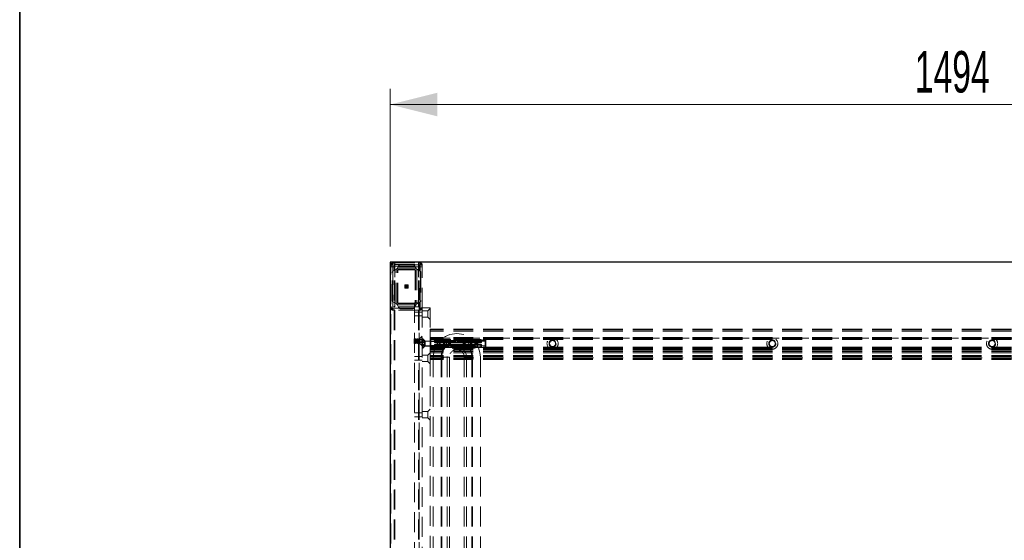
# Model space of a CAD drawing. Header units: millimetres. Extents: x 8 to 290, y 2 to 202.
# Tile 8 of 104: x 8 to 71, y 94 to 127. Entities that reach past the tile are written whole.
import ezdxf

# ---------------------------------------------------------------- set-up
doc = ezdxf.new("R2010")
doc.units = ezdxf.units.MM
doc.linetypes.add('HIDDEN', pattern=[1.905, 1.27, -0.635])
doc.styles.add('SLDTEXTSTYLE2', font='TXT', dxfattribs={"width": 0.605})
doc.dimstyles.new('SLDDIMSTYLE2', dxfattribs={"dimtxt": 2.568319, "dimasz": 3, "dimexe": 0, "dimexo": 0.0625, "dimgap": 0.64208, "dimtad": 1, "dimlfac": 20, "dimrnd": 1e-09, "dimzin": 12, "dimdsep": 46, "dimtxsty": 'SLDTEXTSTYLE2', "dimsah": 1, "dimcen": 0.09, "dimadec": 0, "dimazin": 3, "dimtfac": 1, "dimtofl": 0, "dimtmove": 0, "dimatfit": 3, "dimfxl": 1, "dimfrac": 2, "dimtolj": 1, "dimtzin": 12, "dimarcsym": 0})

# ---------------------------------------------------------------- blocks, each defined once
blk = doc.blocks.new('_D_7')
at = {"color": 7, "linetype": 'Continuous', "lineweight": 0}
for p, q in [((31.583, 112.534), (31.583, 122.581)), ((106.283, 112.534), (106.283, 122.581)), ((106.283, 121.581), (31.583, 121.581))]:
    blk.add_line(p, q, dxfattribs=at)
at = {"color": 7, "linetype": 'Continuous', "lineweight": 18}
for points in [[(31.583, 121.581), (34.583, 120.831), (34.583, 122.331)], [(106.283, 121.581), (103.283, 122.331), (103.283, 120.831)]]:
    blk.add_solid(points, dxfattribs=at)
at = {"color": 7, "linetype": 'Continuous', "lineweight": 18, "insert": (65.013, 124.991), "char_height": 2.6458, "attachment_point": 1, "style": 'SLDTEXTSTYLE2'}
blk.add_mtext('1494', dxfattribs=at)

msp = doc.modelspace()

# ---------------------------------------------------------------- linework, layer by layer
at = {"color": 7, "linetype": 'Continuous', "lineweight": 35}
msp.add_line((7.98707, 201.72938), (7.98707, 6.72938), dxfattribs=at)
at = {"color": 7, "linetype": 'Continuous', "lineweight": 25}
for p, q in [((31.58283, 111.53414), (31.58283, 61.83414)), ((106.28283, 111.53414), (31.58283, 111.53414))]:
    msp.add_line(p, q, dxfattribs=at)
at = {"color": 7, "linetype": 'HIDDEN', "lineweight": 18}
for p, q in [((31.63283, 111.35914), (31.63283, 111.23414)), ((31.63283, 111.35914), (31.75783, 111.35914)), ((31.88283, 111.23414), (31.63283, 111.23414)), ((31.63283, 63.13414), (31.63283, 111.23414)), ((31.88283, 111.48414), (31.75783, 111.48414)), ((31.75783, 111.48414), (31.75783, 111.35914)), ((33.50783, 111.35914), (31.75783, 111.35914)), ((31.75783, 111.35914), (31.75783, 108.60914)), ((31.80783, 110.99114), (31.98623, 111.09414)), ((31.83283, 63.37909), (31.83283, 111.38414)), ((31.83283, 111.38414), (31.88283, 111.38414)), ((31.88283, 111.48414), (33.38283, 111.48414)), ((31.88283, 111.48414), (31.88283, 111.23414)), ((31.88283, 111.38414), (33.38283, 111.38414)), ((31.88283, 63.38414), (31.88283, 111.38414)), ((31.88283, 108.68414), (31.88283, 111.28414)), ((31.88283, 111.28414), (33.38283, 111.28414)), ((31.88283, 63.38414), (31.88283, 111.23414)), ((33.38283, 111.23414), (31.88283, 111.23414)), ((31.97033, 108.94664), (31.97033, 111.02164)), ((32.02283, 111.13074), (32.12583, 111.30914)), ((32.05518, 108.94664), (32.05518, 111.02164)), ((32.08018, 111.02164), (32.05518, 111.02164)), ((32.08018, 108.94664), (32.08018, 111.02164)), ((32.09533, 111.14664), (33.17033, 111.14664)), ((32.09533, 111.06179), (33.17033, 111.06179)), ((32.09533, 111.06179), (32.09533, 111.03679)), ((32.09533, 111.03679), (33.17033, 111.03679)), ((32.12583, 111.30914), (32.14027, 111.33414)), ((32.23409, 111.37164), (33.03157, 111.37164)), ((32.24852, 111.39664), (33.01714, 111.39664)), ((33.12539, 111.33414), (33.13983, 111.30914)), ((33.13983, 111.30914), (33.24283, 111.13074)), ((33.17033, 111.03679), (33.17033, 111.06179)), ((33.18548, 111.02164), (33.18548, 108.94664)), ((33.21048, 111.02164), (33.18548, 111.02164)), ((33.21048, 111.02164), (33.21048, 108.94664)), ((33.27943, 111.09414), (33.45783, 110.99114)), ((33.29533, 111.02164), (33.29533, 108.94664)), ((33.38283, 111.48414), (33.38283, 111.23414)), ((33.50783, 111.48414), (33.38283, 111.48414)), ((33.38283, 111.38414), (33.43283, 111.38414)), ((33.38283, 63.38414), (33.38283, 111.38414)), ((33.38283, 108.68414), (33.38283, 111.28414)), ((33.38283, 63.38414), (33.38283, 111.23414)), ((33.63283, 111.23414), (33.38283, 111.23414)), ((33.43283, 63.38414), (33.43283, 111.38414)), ((33.50783, 111.48414), (33.50783, 111.35914)), ((33.63283, 111.35914), (33.50783, 111.35914)), ((33.50783, 108.60914), (33.50783, 111.35914)), ((33.63283, 111.23414), (33.63283, 111.35914)), ((33.63283, 108.63414), (33.63283, 111.23414)), ((31.72033, 109.09983), (31.72033, 110.86845)), ((31.74533, 109.0854), (31.74533, 110.88288)), ((31.78283, 110.9767), (31.80783, 110.99114)), ((33.45783, 110.99114), (33.48283, 110.9767)), ((33.52033, 110.88288), (33.52033, 109.0854)), ((33.54533, 110.86845), (33.54533, 109.09983)), ((32.52393, 109.876), (32.52393, 110.0899)), ((32.52393, 110.0899), (32.73783, 110.0899)), ((32.73783, 109.876), (32.52393, 109.876)), ((32.53788, 110.07595), (32.72388, 110.07595)), ((32.53788, 109.88995), (32.53788, 110.07595)), ((32.72388, 109.88995), (32.53788, 109.88995)), ((32.55648, 110.05735), (32.61228, 110.05735)), ((32.55648, 109.90855), (32.55648, 110.05735)), ((32.55648, 109.90855), (32.61228, 109.90855)), ((32.61228, 110.05735), (32.61228, 109.90855)), ((32.64948, 109.90855), (32.64948, 110.05735)), ((32.64948, 110.05735), (32.70528, 110.05735)), ((32.70528, 109.90855), (32.64948, 109.90855)), ((32.70528, 110.05735), (32.70528, 109.90855)), ((32.72388, 110.07595), (32.72388, 109.88995)), ((32.73783, 110.0899), (32.73783, 109.876)), ((31.75783, 108.60914), (31.63283, 108.60914)), ((31.75783, 108.60914), (33.50783, 108.60914)), ((31.75783, 108.48414), (31.75783, 108.60914)), ((31.80783, 108.97714), (31.78283, 108.99158)), ((31.98623, 108.87414), (31.80783, 108.97714)), ((33.38283, 108.68414), (31.88283, 108.68414)), ((32.12583, 108.65914), (32.02283, 108.83754)), ((32.05518, 108.94664), (32.08018, 108.94664)), ((32.09533, 108.93149), (32.09533, 108.90649)), ((33.17033, 108.93149), (32.09533, 108.93149)), ((33.17033, 108.90649), (32.09533, 108.90649)), ((33.17033, 108.82164), (32.09533, 108.82164)), ((32.14027, 108.63414), (32.12583, 108.65914)), ((33.03157, 108.59664), (32.23409, 108.59664)), ((33.01714, 108.57164), (32.24852, 108.57164)), ((33.13983, 108.65914), (33.12539, 108.63414)), ((33.13283, 108.93414), (33.13283, 64.18414)), ((33.43283, 108.93414), (33.13283, 108.93414)), ((33.24283, 108.83754), (33.13983, 108.65914)), ((33.17033, 108.90649), (33.17033, 108.93149)), ((33.18548, 108.94664), (33.21048, 108.94664)), ((33.45783, 108.97714), (33.27943, 108.87414)), ((33.43283, 108.93414), (33.43283, 64.18414)), ((33.48283, 108.99158), (33.45783, 108.97714)), ((33.63283, 108.60914), (33.50783, 108.60914)), ((33.50783, 108.48414), (33.50783, 108.60914)), ((33.63283, 108.63414), (33.63283, 64.73414)), ((33.63283, 108.63414), (34.13283, 108.63414)), ((34.13283, 108.58414), (33.98283, 108.43414)), ((34.13283, 108.63414), (34.13283, 107.25914)), ((31.75783, 108.48414), (31.88283, 108.48414)), ((31.88283, 63.38414), (31.88283, 108.48414)), ((33.38283, 108.48414), (31.88283, 108.48414)), ((33.43283, 108.35914), (33.13283, 108.35914)), ((33.13283, 108.10914), (33.43283, 108.10914)), ((33.38283, 63.38414), (33.38283, 108.48414)), ((33.38283, 108.48414), (33.50783, 108.48414)), ((33.63283, 108.35914), (33.43283, 108.35914)), ((33.43283, 108.10914), (33.63283, 108.10914)), ((33.98283, 108.43414), (33.63283, 108.43414)), ((33.63283, 108.03414), (33.98283, 108.03414)), ((33.98283, 108.43414), (33.98283, 108.03414)), ((33.98283, 108.03414), (34.13283, 107.88414)), ((103.55783, 107.25914), (34.13283, 107.25914)), ((34.13283, 107.25914), (34.13283, 107.23414)), ((33.13947, 106.65914), (33.11447, 106.63414)), ((33.11447, 106.63414), (33.11447, 106.38414)), ((33.4088, 106.63414), (33.13283, 106.63414)), ((33.13947, 106.65914), (33.13947, 106.35914)), ((33.14447, 106.65914), (33.13947, 106.65914)), ((33.14447, 106.65914), (33.14447, 106.35914)), ((33.16447, 106.6245), (33.14447, 106.65914)), ((33.18447, 106.65914), (33.16447, 106.6245)), ((33.18447, 106.65914), (33.18447, 106.35914)), ((33.19447, 106.65914), (33.18447, 106.65914)), ((33.19447, 106.65914), (33.19447, 106.35914)), ((33.21447, 106.6245), (33.19447, 106.65914)), ((33.23447, 106.65914), (33.21447, 106.6245)), ((33.23447, 106.65914), (33.23447, 106.35914)), ((33.24447, 106.65914), (33.23447, 106.65914)), ((33.24447, 106.65914), (33.24447, 106.35914)), ((33.26447, 106.6245), (33.24447, 106.65914)), ((33.28447, 106.65914), (33.26447, 106.6245)), ((33.28447, 106.65914), (33.28447, 106.35914)), ((33.29447, 106.65914), (33.28447, 106.65914)), ((33.29447, 106.65914), (33.29447, 106.35914)), ((33.31447, 106.6245), (33.29447, 106.65914)), ((33.33447, 106.65914), (33.31447, 106.6245)), ((33.33447, 106.65914), (33.33447, 106.35914)), ((33.34447, 106.65914), (33.33447, 106.65914)), ((33.34447, 106.65914), (33.34447, 106.35914)), ((33.36447, 106.6245), (33.34447, 106.65914)), ((33.38447, 106.65914), (33.36447, 106.6245)), ((33.38447, 106.65914), (33.38447, 106.35914)), ((33.39447, 106.65914), (33.38447, 106.65914)), ((33.39447, 106.65914), (33.39447, 106.35914)), ((33.41447, 106.6245), (33.39447, 106.65914)), ((33.43283, 106.67414), (33.4088, 106.63414)), ((33.4088, 106.38414), (33.4088, 106.63414)), ((33.43447, 106.65914), (33.41447, 106.6245)), ((33.48283, 106.67414), (33.43283, 106.67414)), ((33.43447, 106.65914), (33.43447, 106.35914)), ((33.46369, 106.65914), (33.43447, 106.65914)), ((33.46369, 106.35914), (33.46369, 106.65914)), ((33.5974, 106.78871), (33.47076, 106.66207)), ((33.47076, 106.35621), (33.47076, 106.66207)), ((33.63283, 106.82414), (33.48283, 106.67414)), ((33.48283, 106.67414), (33.48283, 106.34414)), ((33.5974, 106.22957), (33.5974, 106.78651)), ((33.61447, 106.78164), (33.61447, 106.23664)), ((33.77033, 106.51164), (33.63283, 106.64914)), ((33.64533, 106.64414), (33.64533, 106.05647)), ((33.66965, 106.64414), (33.64533, 106.64414)), ((33.64533, 106.0544), (33.64533, 106.64311)), ((33.66965, 106.64414), (33.66965, 106.05647)), ((33.66965, 106.0544), (33.66965, 106.64311)), ((33.67849, 106.64048), (33.67849, 106.0601)), ((33.82283, 106.49614), (33.67849, 106.64048)), ((33.67849, 106.05806), (33.67849, 106.63946)), ((103.55783, 107.24914), (34.13283, 107.24914)), ((103.55783, 107.23414), (34.13283, 107.23414)), ((34.13283, 107.23414), (34.13283, 106.72827)), ((103.55783, 107.22164), (34.13283, 107.22164)), ((103.55783, 107.14414), (34.13283, 107.14414)), ((103.55783, 107.13414), (34.13283, 107.13414)), ((103.55783, 106.72827), (34.13283, 106.72827)), ((34.13283, 106.72827), (34.13283, 106.7212)), ((103.55783, 106.7212), (34.13283, 106.7212)), ((34.13283, 106.7212), (34.13283, 106.71621)), ((103.55783, 106.71914), (34.13283, 106.71914)), ((103.55783, 106.71621), (34.13283, 106.71621)), ((34.13283, 106.71621), (34.13283, 106.70207)), ((103.55783, 106.70914), (34.13283, 106.70914)), ((103.55783, 106.70441), (34.13283, 106.70441)), ((103.55783, 106.70315), (34.13283, 106.70315)), ((103.55783, 106.70314), (34.13283, 106.70314)), ((103.55783, 106.70314), (34.13283, 106.70314)), ((103.55783, 106.70314), (34.13283, 106.70314)), ((103.55783, 106.70314), (34.13283, 106.70314)), ((103.55783, 106.70314), (34.13283, 106.70314)), ((103.55783, 106.70314), (34.13283, 106.70314)), ((103.55783, 106.70314), (34.13283, 106.70314)), ((103.55783, 106.70314), (34.13283, 106.70314)), ((103.55783, 106.70314), (34.13283, 106.70314)), ((103.55783, 106.70314), (34.13283, 106.70314)), ((103.55783, 106.70314), (34.13283, 106.70314)), ((103.55783, 106.70314), (34.13283, 106.70314)), ((103.55783, 106.70314), (34.13283, 106.70314)), ((103.55783, 106.70314), (34.13283, 106.70314)), ((103.55783, 106.70314), (34.13283, 106.70314)), ((103.55783, 106.70314), (34.13283, 106.70314)), ((103.55783, 106.70314), (34.13283, 106.70314)), ((103.55783, 106.70314), (34.13283, 106.70314)), ((103.55783, 106.70314), (34.13283, 106.70314)), ((103.55783, 106.70314), (34.13283, 106.70314)), ((103.55783, 106.70314), (34.13283, 106.70314)), ((103.55783, 106.70314), (34.13283, 106.70314)), ((103.55783, 106.70314), (34.13283, 106.70314)), ((103.55783, 106.70314), (34.13283, 106.70314)), ((103.55783, 106.70314), (34.13283, 106.70314)), ((103.55783, 106.70314), (34.13283, 106.70314)), ((103.55783, 106.70314), (34.13283, 106.70314)), ((103.55783, 106.70314), (34.13283, 106.70314)), ((103.55783, 106.70314), (34.13283, 106.70314)), ((103.55783, 106.70314), (34.13283, 106.70314)), ((103.55783, 106.70314), (34.13283, 106.70314)), ((103.55783, 106.70314), (34.13283, 106.70314)), ((103.55783, 106.70314), (34.13283, 106.70314)), ((103.55783, 106.70314), (34.13283, 106.70314)), ((103.55783, 106.70314), (34.13283, 106.70314)), ((103.55783, 106.70314), (34.13283, 106.70314)), ((103.55783, 106.70314), (34.13283, 106.70314)), ((103.55783, 106.70314), (34.13283, 106.70314)), ((103.55783, 106.70314), (34.13283, 106.70314)), ((103.55783, 106.70314), (34.13283, 106.70314)), ((103.55783, 106.70314), (34.13283, 106.70314)), ((103.55783, 106.70314), (34.13283, 106.70314)), ((103.55783, 106.70314), (34.13283, 106.70314)), ((103.55783, 106.70314), (34.13283, 106.70314)), ((103.55783, 106.70314), (34.13283, 106.70314)), ((103.55783, 106.70314), (34.13283, 106.70314)), ((103.55783, 106.70314), (34.13283, 106.70314)), ((103.55783, 106.70314), (34.13283, 106.70314)), ((103.55783, 106.70314), (34.13283, 106.70314)), ((103.55783, 106.70314), (34.13283, 106.70314)), ((103.55783, 106.70313), (34.13283, 106.70313)), ((103.55783, 106.70313), (34.13283, 106.70313)), ((103.55783, 106.70222), (34.13283, 106.70222)), ((103.55783, 106.70207), (34.13283, 106.70207)), ((34.13283, 106.70207), (34.13283, 106.69708)), ((103.55783, 106.69968), (34.13283, 106.69968)), ((34.13283, 106.69916), (103.55783, 106.69916)), ((34.13283, 106.69915), (103.55783, 106.69915)), ((34.13283, 106.69915), (103.55783, 106.69915)), ((34.13283, 106.69915), (103.55783, 106.69915)), ((34.13283, 106.69915), (103.55783, 106.69915)), ((34.13283, 106.69915), (103.55783, 106.69915)), ((34.13283, 106.69914), (103.55783, 106.69914)), ((34.13283, 106.69913), (103.55783, 106.69913)), ((34.13283, 106.69913), (103.55783, 106.69913)), ((34.13283, 106.69913), (103.55783, 106.69913)), ((34.13283, 106.69913), (103.55783, 106.69913)), ((34.13283, 106.69913), (103.55783, 106.69913)), ((34.13283, 106.69913), (103.55783, 106.69913)), ((34.13283, 106.69823), (103.55783, 106.69823)), ((34.13283, 106.698), (103.55783, 106.698)), ((103.55783, 106.69708), (34.13283, 106.69708)), ((34.13283, 106.69708), (34.13283, 106.69001)), ((103.55783, 106.69001), (34.13283, 106.69001)), ((34.13283, 106.69001), (34.13283, 106.10914)), ((103.55783, 106.67941), (34.13283, 106.67941)), ((33.11447, 106.38414), (33.13947, 106.35914)), ((33.13283, 106.38414), (33.4088, 106.38414)), ((33.13947, 106.35914), (33.14447, 106.35914)), ((33.14447, 106.35914), (33.16447, 106.39378)), ((33.16447, 106.6245), (33.16447, 106.39378)), ((33.16447, 106.39378), (33.18447, 106.35914)), ((33.18447, 106.35914), (33.19447, 106.35914)), ((33.19447, 106.35914), (33.21447, 106.39378)), ((33.21447, 106.6245), (33.21447, 106.39378)), ((33.21447, 106.39378), (33.23447, 106.35914)), ((33.23447, 106.35914), (33.24447, 106.35914)), ((33.24447, 106.35914), (33.26447, 106.39378)), ((33.26447, 106.6245), (33.26447, 106.39378)), ((33.26447, 106.39378), (33.28447, 106.35914)), ((33.28447, 106.35914), (33.29447, 106.35914)), ((33.29447, 106.35914), (33.31447, 106.39378)), ((33.31447, 106.6245), (33.31447, 106.39378)), ((33.31447, 106.39378), (33.33447, 106.35914)), ((33.33447, 106.35914), (33.34447, 106.35914)), ((33.34447, 106.35914), (33.36447, 106.39378)), ((33.36447, 106.6245), (33.36447, 106.39378)), ((33.36447, 106.39378), (33.38447, 106.35914)), ((33.38447, 106.35914), (33.39447, 106.35914)), ((33.39447, 106.35914), (33.41447, 106.39378)), ((33.4088, 106.38414), (33.43283, 106.34414)), ((33.41447, 106.6245), (33.41447, 106.39378)), ((33.41447, 106.39378), (33.43447, 106.35914)), ((33.43283, 106.34414), (33.48283, 106.34414)), ((33.43447, 106.35914), (33.46369, 106.35914)), ((33.46447, 106.60914), (33.46447, 106.50914)), ((33.46447, 106.60914), (33.61447, 106.60914)), ((33.46447, 106.50914), (33.61447, 106.50914)), ((33.46447, 106.50914), (33.46447, 106.40914)), ((33.46447, 106.40914), (33.61447, 106.40914)), ((33.47076, 106.35621), (33.5974, 106.22957)), ((33.48283, 106.34414), (33.63283, 106.19414)), ((33.63283, 106.46461), (33.79783, 106.46461)), ((33.63283, 106.40687), (33.79783, 106.40687)), ((33.63283, 106.2914), (33.79783, 106.2914)), ((33.79783, 106.23367), (33.63283, 106.23367)), ((33.63283, 106.04914), (33.77033, 106.18664)), ((33.64533, 106.05414), (33.66965, 106.05414)), ((33.67849, 106.0578), (33.82283, 106.20214)), ((33.77033, 106.18664), (33.77033, 106.51164)), ((34.13283, 106.51164), (33.77033, 106.51164)), ((33.77033, 106.18664), (34.13283, 106.18664)), ((33.79783, 106.46461), (33.79783, 106.40687)), ((33.79783, 106.40687), (33.79783, 106.2914)), ((33.79783, 106.2914), (33.79783, 106.23367)), ((33.82283, 106.49614), (33.82283, 106.20214)), ((37.13283, 106.49614), (33.82283, 106.49614)), ((33.82283, 106.20214), (37.13283, 106.20214)), ((103.55783, 106.61414), (34.13283, 106.61414)), ((103.55783, 106.60414), (34.13283, 106.60414)), ((34.18283, 106.54914), (34.13283, 106.54914)), ((34.13283, 106.54914), (34.18283, 106.54914)), ((34.15783, 106.47206), (34.13283, 106.49706)), ((34.13283, 106.20121), (34.15783, 106.22621)), ((34.13283, 106.14914), (34.18283, 106.14914)), ((34.18283, 106.14914), (34.13283, 106.14914)), ((103.55783, 106.10914), (34.13283, 106.10914)), ((34.13283, 106.10914), (34.13283, 106.08414)), ((103.55783, 106.09414), (34.13283, 106.09414)), ((103.55783, 106.08414), (34.13283, 106.08414)), ((34.13283, 106.08414), (34.13283, 106.07414)), ((103.55783, 106.07414), (34.13283, 106.07414)), ((34.13283, 106.07414), (34.13283, 105.55914)), ((103.55783, 106.02164), (34.13283, 106.02164)), ((34.15783, 106.47206), (34.15783, 106.22621)), ((35.43283, 106.47206), (34.15783, 106.47206)), ((34.15783, 106.22621), (35.43283, 106.22621)), ((34.18283, 106.59914), (34.18283, 106.54914)), ((34.18283, 106.59914), (37.63283, 106.59914)), ((34.18283, 106.59914), (34.18283, 106.54914)), ((37.63283, 106.54914), (34.18283, 106.54914)), ((34.18283, 106.14914), (34.18283, 106.54914)), ((34.18283, 106.14914), (37.63283, 106.14914)), ((34.18283, 106.09914), (34.18283, 106.14914)), ((34.18283, 106.14914), (34.18283, 106.09914)), ((37.63283, 106.09914), (34.18283, 106.09914)), ((34.40783, 106.54914), (34.45783, 106.54914)), ((34.40783, 106.54914), (34.40783, 106.44914)), ((34.45783, 106.54914), (34.40783, 106.54914)), ((34.45783, 106.44914), (34.40783, 106.44914)), ((34.40783, 106.44914), (34.45783, 106.44914)), ((34.40783, 106.24914), (34.45783, 106.24914)), ((34.40783, 106.24914), (34.40783, 106.14914)), ((34.45783, 106.24914), (34.40783, 106.24914)), ((34.45783, 106.14914), (34.40783, 106.14914)), ((34.40783, 106.14914), (34.45783, 106.14914)), ((34.45783, 106.59914), (34.45783, 106.54914)), ((34.45783, 106.59914), (34.45783, 106.54914)), ((35.23283, 106.54914), (34.45783, 106.54914)), ((34.45783, 106.44914), (34.45783, 106.54914)), ((34.45783, 106.54914), (37.35783, 106.54914)), ((34.45783, 106.39914), (34.45783, 106.44914)), ((35.23283, 106.44914), (34.45783, 106.44914)), ((34.45783, 106.44914), (37.35783, 106.44914)), ((34.45783, 106.44914), (34.45783, 106.39914)), ((35.23283, 106.39914), (34.45783, 106.39914)), ((34.45783, 106.24914), (34.45783, 106.29914)), ((34.45783, 106.29914), (35.23283, 106.29914)), ((34.45783, 106.29914), (34.45783, 106.24914)), ((34.45783, 106.24914), (35.23283, 106.24914)), ((34.45783, 106.14914), (34.45783, 106.24914)), ((37.35783, 106.24914), (34.45783, 106.24914)), ((34.45783, 106.14914), (35.23283, 106.14914)), ((34.45783, 106.09914), (34.45783, 106.14914)), ((34.45783, 106.14914), (34.45783, 106.09914)), ((37.35783, 106.14914), (34.45783, 106.14914)), ((34.75991, 106.17621), (34.68283, 106.09914)), ((34.68491, 106.59914), (34.75991, 106.52414)), ((35.00576, 106.52414), (34.75991, 106.52414)), ((34.75991, 106.52414), (34.75991, 106.17621)), ((34.75991, 106.17621), (35.00576, 106.17621)), ((34.88283, 106.46461), (34.78283, 106.40687)), ((34.78283, 106.40687), (34.78283, 106.2914)), ((34.78283, 106.2914), (34.88283, 106.23367)), ((34.98283, 106.40687), (34.88283, 106.46461)), ((34.88283, 106.23367), (34.98283, 106.2914)), ((34.98283, 106.2914), (34.98283, 106.40687)), ((35.00576, 106.52414), (35.08076, 106.59914)), ((35.00576, 106.17621), (35.00576, 106.52414)), ((35.08283, 106.09914), (35.00576, 106.17621)), ((35.23283, 106.59914), (35.23283, 106.54914)), ((35.28283, 106.54914), (35.23283, 106.54914)), ((35.23283, 106.54914), (35.23283, 106.44914)), ((35.23283, 106.44914), (35.28283, 106.44914)), ((35.23283, 106.39914), (35.23283, 106.44914)), ((35.23283, 106.39914), (35.33283, 106.39914)), ((35.23283, 106.24914), (35.23283, 106.29914)), ((35.33283, 106.29914), (35.23283, 106.29914)), ((35.28283, 106.24914), (35.23283, 106.24914)), ((35.23283, 106.24914), (35.23283, 106.14914)), ((35.23283, 106.14914), (35.28283, 106.14914)), ((35.23283, 106.14914), (35.23283, 106.09914)), ((36.48283, 106.54914), (35.28283, 106.54914)), ((35.28283, 106.54914), (35.28283, 106.44914)), ((36.48283, 106.44914), (35.28283, 106.44914)), ((35.28283, 106.24914), (35.33283, 106.24914)), ((35.28283, 106.24914), (35.28283, 106.14914)), ((35.33283, 106.14914), (35.28283, 106.14914)), ((36.48283, 106.39914), (35.33283, 106.39914)), ((35.33283, 106.29914), (36.48283, 106.29914)), ((35.33283, 106.24914), (35.33283, 106.29914)), ((35.33283, 106.24914), (36.48283, 106.24914)), ((35.33283, 106.14914), (35.33283, 106.24914)), ((35.33283, 106.14914), (36.48283, 106.14914)), ((35.33283, 106.09914), (35.33283, 106.14914)), ((35.43283, 106.49914), (35.43283, 106.19914)), ((37.68283, 106.49914), (35.43283, 106.49914)), ((35.43283, 106.19914), (37.68283, 106.19914)), ((36.48283, 106.59914), (36.48283, 106.54914)), ((36.48283, 106.54914), (36.53283, 106.54914)), ((36.48283, 106.54914), (36.48283, 106.44914)), ((36.53283, 106.44914), (36.48283, 106.44914)), ((36.48283, 106.44914), (36.48283, 106.39914)), ((36.48283, 106.39914), (36.58283, 106.39914)), ((36.48283, 106.29914), (36.48283, 106.24914)), ((36.58283, 106.29914), (36.48283, 106.29914)), ((36.48283, 106.24914), (36.53283, 106.24914)), ((36.48283, 106.24914), (36.48283, 106.14914)), ((36.53283, 106.14914), (36.48283, 106.14914)), ((36.48283, 106.09914), (36.48283, 106.14914)), ((36.53283, 106.44914), (36.53283, 106.54914)), ((36.58283, 106.54914), (36.53283, 106.54914)), ((36.53283, 106.44914), (36.58283, 106.44914)), ((36.53283, 106.14914), (36.53283, 106.24914)), ((36.58283, 106.24914), (36.53283, 106.24914)), ((36.53283, 106.14914), (36.58283, 106.14914)), ((36.58283, 106.54914), (36.58283, 106.59914)), ((37.35783, 106.54914), (36.58283, 106.54914)), ((36.58283, 106.44914), (36.58283, 106.54914)), ((36.58283, 106.44914), (36.58283, 106.39914)), ((37.35783, 106.44914), (36.58283, 106.44914)), ((37.35783, 106.39914), (36.58283, 106.39914)), ((36.58283, 106.29914), (36.58283, 106.24914)), ((36.58283, 106.29914), (37.35783, 106.29914)), ((36.58283, 106.14914), (36.58283, 106.24914)), ((36.58283, 106.24914), (37.35783, 106.24914)), ((36.58283, 106.14914), (37.35783, 106.14914)), ((36.58283, 106.09914), (36.58283, 106.14914)), ((36.75991, 106.17621), (36.68283, 106.09914)), ((36.68491, 106.59914), (36.75991, 106.52414)), ((37.00576, 106.52414), (36.75991, 106.52414)), ((36.75991, 106.52414), (36.75991, 106.17621)), ((36.75991, 106.17621), (37.00576, 106.17621)), ((36.88283, 106.46461), (36.78283, 106.40687)), ((36.78283, 106.40687), (36.78283, 106.2914)), ((36.78283, 106.2914), (36.88283, 106.23367)), ((36.98283, 106.40687), (36.88283, 106.46461)), ((36.88283, 106.23367), (36.98283, 106.2914)), ((36.98283, 106.2914), (36.98283, 106.40687)), ((37.00576, 106.52414), (37.08076, 106.59914)), ((37.00576, 106.17621), (37.00576, 106.52414)), ((37.08283, 106.09914), (37.00576, 106.17621)), ((37.17033, 106.42414), (37.04533, 106.42414)), ((37.04533, 106.42414), (37.04533, 106.39914)), ((37.04533, 106.29914), (37.04533, 106.27414)), ((37.04533, 106.27414), (37.17033, 106.27414)), ((37.13283, 106.49614), (37.13283, 106.20214)), ((37.15783, 106.47114), (37.13283, 106.49614)), ((37.13283, 106.20214), (37.15783, 106.22714)), ((37.15783, 106.34914), (37.15783, 106.47114)), ((37.15783, 106.22714), (37.15783, 106.34914)), ((37.17033, 106.39914), (37.17033, 106.42414)), ((37.17033, 106.27414), (37.17033, 106.29914)), ((37.35783, 106.59914), (37.35783, 106.54914)), ((37.35783, 106.54914), (37.35783, 106.59914)), ((37.35783, 106.54914), (37.40783, 106.54914)), ((37.35783, 106.54914), (37.35783, 106.44914)), ((37.40783, 106.54914), (37.35783, 106.54914)), ((37.40783, 106.44914), (37.35783, 106.44914)), ((37.35783, 106.44914), (37.35783, 106.39914)), ((37.35783, 106.39914), (37.35783, 106.44914)), ((37.35783, 106.44914), (37.40783, 106.44914)), ((37.35783, 106.29914), (37.35783, 106.24914)), ((37.35783, 106.24914), (37.35783, 106.29914)), ((37.35783, 106.24914), (37.40783, 106.24914)), ((37.35783, 106.24914), (37.35783, 106.14914)), ((37.40783, 106.24914), (37.35783, 106.24914)), ((37.35783, 106.09914), (37.35783, 106.14914)), ((37.40783, 106.14914), (37.35783, 106.14914)), ((37.35783, 106.14914), (37.40783, 106.14914)), ((37.35783, 106.09914), (37.35783, 106.14914)), ((37.40783, 106.44914), (37.40783, 106.54914)), ((37.40783, 106.14914), (37.40783, 106.24914)), ((37.63283, 106.54914), (37.63283, 106.59914)), ((37.63283, 106.59914), (37.63283, 106.54914)), ((37.63283, 106.14914), (37.63283, 106.54914)), ((37.68283, 106.54914), (37.63283, 106.54914)), ((37.63283, 106.54914), (37.68283, 106.54914)), ((37.63283, 106.14914), (37.68283, 106.14914)), ((37.63283, 106.09914), (37.63283, 106.14914)), ((37.63283, 106.14914), (37.63283, 106.09914)), ((37.68283, 106.14914), (37.63283, 106.14914)), ((37.68283, 106.54914), (37.68283, 106.14914)), ((33.43283, 105.53414), (33.13283, 105.53414)), ((33.63283, 105.53414), (33.43283, 105.53414)), ((33.98283, 105.60914), (33.63283, 105.60914)), ((34.13283, 105.75914), (33.98283, 105.60914)), ((33.98283, 105.60914), (33.98283, 105.20914)), ((103.55783, 105.99414), (34.13283, 105.99414)), ((103.55783, 105.98414), (34.13283, 105.98414)), ((103.55783, 105.97414), (34.13283, 105.97414)), ((103.55783, 105.95914), (34.13283, 105.95914)), ((103.55783, 105.94914), (34.13283, 105.94914)), ((103.55783, 105.86914), (34.13283, 105.86914)), ((103.55783, 105.86015), (34.13283, 105.86015)), ((103.55783, 105.85914), (34.13283, 105.85914)), ((103.55783, 105.85061), (34.13283, 105.85061)), ((103.55783, 105.84914), (34.13283, 105.84914)), ((103.55783, 105.75914), (34.13283, 105.75914)), ((103.55783, 105.74914), (34.13283, 105.74914)), ((103.55783, 105.59767), (34.13283, 105.59767)), ((103.55783, 105.58812), (34.13283, 105.58812)), ((103.55783, 105.55914), (34.13283, 105.55914)), ((34.13283, 105.55914), (34.13283, 105.53414)), ((103.55783, 105.54414), (34.13283, 105.54414)), ((34.13283, 105.53414), (34.13283, 67.83414)), ((103.55783, 105.53414), (34.13283, 105.53414)), ((103.55783, 105.44414), (34.13283, 105.44414)), ((92.15783, 105.43414), (34.13283, 105.43414)), ((103.55783, 105.42414), (34.13283, 105.42414)), ((34.33283, 105.48414), (34.33283, 67.88414)), ((34.83108, 105.48414), (34.87204, 105.48414)), ((34.83108, 105.48414), (34.83108, 67.88414)), ((34.87204, 105.48414), (35.21448, 105.48414)), ((34.87204, 105.48414), (34.87204, 67.88414)), ((35.21448, 105.48414), (35.35783, 105.48414)), ((35.21448, 105.48414), (35.21448, 67.88414)), ((35.35783, 105.48414), (35.35783, 67.88414)), ((36.30783, 105.48414), (36.30783, 67.88414)), ((36.30783, 105.48414), (36.45118, 105.48414)), ((36.45118, 105.48414), (36.79362, 105.48414)), ((36.45118, 105.48414), (36.45118, 67.88414)), ((36.79362, 105.48414), (36.83458, 105.48414)), ((36.79362, 105.48414), (36.79362, 67.88414)), ((36.83458, 105.48414), (36.83458, 67.88414)), ((37.33283, 105.48414), (37.33283, 67.88414)), ((33.13283, 105.28414), (33.43283, 105.28414)), ((33.43283, 105.28414), (33.63283, 105.28414)), ((33.63283, 105.20914), (33.98283, 105.20914)), ((33.98283, 105.20914), (34.13283, 105.05914)), ((103.55783, 105.35914), (34.13283, 105.35914)), ((103.55783, 105.34414), (34.13283, 105.34414)), ((103.55783, 105.33414), (34.13283, 105.33414)), ((33.43283, 101.93414), (33.13283, 101.93414)), ((33.13283, 101.68414), (33.43283, 101.68414)), ((33.63283, 101.93414), (33.43283, 101.93414)), ((33.43283, 101.68414), (33.63283, 101.68414)), ((33.98283, 102.00914), (33.63283, 102.00914)), ((34.13283, 102.15914), (33.98283, 102.00914)), ((33.98283, 102.00914), (33.98283, 101.60914)), ((33.63283, 101.60914), (33.98283, 101.60914)), ((33.98283, 101.60914), (34.13283, 101.45914))]:
    msp.add_line(p, q, dxfattribs=at)
at = {"color": 7, "linetype": 'HIDDEN', "lineweight": 18, "flags": 128}
msp.add_lwpolyline([(34.8957, 106.22782), (34.86691, 106.22818), (34.82183, 106.24348)], dxfattribs=at)
at = {"color": 7, "linetype": 'HIDDEN', "lineweight": 18}
for centre, radius in [((34.88283, 106.34914), 0.295), ((34.88283, 106.34914), 0.29134), ((34.88283, 106.34914), 0.2825), ((36.88283, 106.34914), 0.295), ((36.88283, 106.34914), 0.29134), ((36.88283, 106.34914), 0.2825), ((41.93283, 106.34914), 0.355), ((55.93283, 106.34914), 0.355), ((69.93283, 106.34914), 0.355), ((34.88283, 106.34914), 0.175), ((34.88283, 106.34914), 0.147), ((36.88283, 106.34914), 0.175), ((36.88283, 106.34914), 0.147), ((36.88283, 106.34914), 0.122), ((41.93283, 106.34914), 0.225), ((41.93283, 106.34914), 0.1925), ((55.93283, 106.34914), 0.225), ((55.93283, 106.34914), 0.1925), ((69.93283, 106.34914), 0.225), ((69.93283, 106.34914), 0.1925)]:
    msp.add_circle(centre, radius, dxfattribs=at)
for centre, radius, start, end in [((31.88283, 111.23414), 0.25, 90, 180), ((31.75783, 111.35914), 0.125, 90, 180), ((32.09533, 111.02164), 0.125, 90, 180), ((31.93623, 111.18074), 0.1, 300, 315), ((31.93623, 111.18074), 0.1, 315, 330), ((32.09533, 111.02164), 0.04015, 90, 180), ((32.09533, 111.02164), 0.01515, 90, 180), ((32.23409, 111.24664), 0.125, 90, 150), ((32.24852, 111.27164), 0.125, 90, 150), ((33.01714, 111.27164), 0.125, 30, 90), ((33.03157, 111.24664), 0.125, 30, 90), ((33.17033, 111.02164), 0.125, 360, 90), ((33.17033, 111.02164), 0.04015, 360, 90), ((33.17033, 111.02164), 0.01515, 360, 90), ((33.32943, 111.18074), 0.1, 210, 225), ((33.32943, 111.18074), 0.1, 225, 240), ((33.38283, 111.23414), 0.25, 360, 90), ((33.50783, 111.35914), 0.125, 360, 90), ((31.84533, 110.86845), 0.125, 120, 180), ((31.87033, 110.88288), 0.125, 120, 180), ((33.39533, 110.88288), 0.125, 360, 60), ((33.42033, 110.86845), 0.125, 360, 60), ((31.88283, 108.73414), 0.25, 180, 270), ((31.75783, 108.60914), 0.125, 180, 270), ((31.84533, 109.09983), 0.125, 180, 240), ((31.87033, 109.0854), 0.125, 180, 240), ((32.09533, 108.94664), 0.125, 180, 270), ((31.93623, 108.78754), 0.1, 45, 60), ((31.93623, 108.78754), 0.1, 30, 45), ((32.09533, 108.94664), 0.04015, 180, 270), ((32.09533, 108.94664), 0.01515, 180, 270), ((32.23409, 108.72164), 0.125, 210, 270), ((32.24852, 108.69664), 0.125, 210, 270), ((33.01714, 108.69664), 0.125, 270, 330), ((33.03157, 108.72164), 0.125, 270, 330), ((33.17033, 108.94664), 0.125, 270, 360), ((33.17033, 108.94664), 0.04015, 270, 360), ((33.17033, 108.94664), 0.01515, 270, 360), ((33.32943, 108.78754), 0.1, 135, 150), ((33.32943, 108.78754), 0.1, 120, 135), ((33.38283, 108.73414), 0.25, 270, 360), ((33.39533, 109.0854), 0.125, 300, 360), ((33.42033, 109.09983), 0.125, 300, 360), ((33.50783, 108.60914), 0.125, 270, 360), ((33.46369, 106.66914), 0.01, 270, 315), ((33.60447, 106.78164), 0.01, 0, 135), ((33.64533, 106.63164), 0.0125, 90, 180), ((33.66965, 106.63164), 0.0125, 45, 90), ((35.83283, 105.48414), 1.5, 0, 180), ((33.46369, 106.34914), 0.01, 45, 90), ((33.60447, 106.23664), 0.01, 225, 360), ((33.64533, 106.06664), 0.0125, 180, 270), ((33.66965, 106.06664), 0.0125, 270, 315), ((34.18283, 106.54914), 0.05, 90, 180), ((34.18283, 106.14914), 0.05, 180, 270), ((34.35783, 106.54914), 0.05, 360, 90), ((34.35783, 106.14914), 0.05, 270, 360), ((34.45783, 106.44914), 0.05, 180, 270), ((34.45783, 106.24914), 0.05, 90, 180), ((34.88283, 106.34914), 0.12293, 101.7344506, 258.2655494), ((34.88283, 106.34914), 0.122, 278.9785489, 240), ((35.83283, 105.48414), 1.00175, 0, 180), ((34.88283, 106.34914), 0.12292, 78.2655494, 101.7344506), ((34.88283, 106.34914), 0.12293, 258.2655494, 281.7344506), ((35.83283, 105.48414), 0.96079, 0, 180), ((34.88283, 106.34914), 0.12293, 281.7344506, 78.2655494), ((35.83283, 105.48414), 0.61835, 0, 180), ((35.23283, 106.54914), 0.05, 360, 90), ((35.23283, 106.14914), 0.05, 270, 360), ((35.33283, 106.44914), 0.05, 180, 270), ((35.33283, 106.24914), 0.05, 90, 180), ((36.48283, 106.44914), 0.05, 270, 360), ((36.48283, 106.24914), 0.05, 360, 90), ((36.58283, 106.54914), 0.05, 90, 180), ((36.58283, 106.14914), 0.05, 180, 270), ((37.35783, 106.44914), 0.05, 270, 360), ((37.35783, 106.24914), 0.05, 360, 90), ((37.45783, 106.54914), 0.05, 90, 180), ((37.45783, 106.14914), 0.05, 180, 270), ((37.63283, 106.54914), 0.05, 360, 90), ((37.63283, 106.14914), 0.05, 270, 360), ((35.83283, 105.48414), 0.475, 0, 180)]:
    msp.add_arc(centre, radius, start, end, dxfattribs=at)
for points, knots in [([(31.83283, 111.23414), (31.83337, 111.2397), (31.83445, 111.25081), (31.84288, 111.26567), (31.85537, 111.27703), (31.86953, 111.28323), (31.87901, 111.28388), (31.88283, 111.28414)], [0, 0, 0, 0, 0.21175524, 0.42340683, 0.63773809, 0.85389971, 1, 1, 1, 1]), ([(33.38283, 111.28414), (33.38839, 111.2836), (33.39951, 111.28252), (33.41436, 111.27408), (33.42572, 111.26159), (33.43192, 111.24744), (33.43257, 111.23796), (33.43283, 111.23414)], [0, 0, 0, 0, 0.21180297, 0.42350775, 0.63777778, 0.85395894, 1, 1, 1, 1]), ([(31.88283, 108.68414), (31.87727, 108.68468), (31.86616, 108.68576), (31.8513, 108.6942), (31.83994, 108.70669), (31.83374, 108.72084), (31.83309, 108.73032), (31.83283, 108.73414)], [0, 0, 0, 0, 0.21180297, 0.42350775, 0.63777778, 0.85395894, 1, 1, 1, 1]), ([(33.43283, 108.73414), (33.43229, 108.72858), (33.43121, 108.71747), (33.42278, 108.70261), (33.41029, 108.69125), (33.39614, 108.68505), (33.38665, 108.6844), (33.38283, 108.68414)], [0, 0, 0, 0, 0.21175524, 0.42340683, 0.63773809, 0.85389971, 1, 1, 1, 1]), ([(36.88283, 106.22621), (36.87391, 106.22681), (36.85271, 106.22823), (36.8195, 106.24149), (36.78946, 106.26552), (36.76848, 106.29937), (36.75915, 106.33449), (36.75995, 106.36873), (36.76969, 106.40069), (36.78778, 106.4297), (36.81408, 106.45323), (36.84433, 106.4674), (36.86883, 106.47171), (36.88922, 106.47234), (36.91296, 106.46967), (36.94616, 106.45696), (36.97621, 106.43272), (36.99719, 106.39892), (37.00651, 106.36378), (37.00571, 106.32955), (36.99597, 106.29759), (36.97788, 106.26858), (36.95158, 106.24504), (36.92133, 106.23093), (36.89684, 106.22648), (36.88534, 106.22626), (36.88283, 106.22621)], [0, 0, 0, 0, 0.03258564, 0.07744627, 0.14063776, 0.19075952, 0.23240011, 0.27416559, 0.31340014, 0.35622536, 0.40798307, 0.4578941, 0.49082002, 0.5, 0.53258564, 0.57744627, 0.64063776, 0.69075952, 0.73240011, 0.77416559, 0.81340014, 0.85622536, 0.90798307, 0.9578941, 0.99082002, 1, 1, 1, 1])]:
    msp.add_open_spline(points, degree=3, knots=knots, dxfattribs=at)

# ---------------------------------------------------------------- dimensions: what is measured, and where the dimension line sits
at = {"color": 7, "linetype": 'Continuous', "lineweight": 18}
dim = msp.add_linear_dim(base=(31.58283, 121.58079), p1=(106.28283, 111.53414), p2=(31.58283, 111.53414), dimstyle='SLDDIMSTYLE2', dxfattribs=at)
dim.commit()
dim.dimension.update_dxf_attribs({"geometry": '_D_7', "text_midpoint": (68.93283, 121.58079), "dimtype": 160})

doc.saveas('drawing.dxf')
